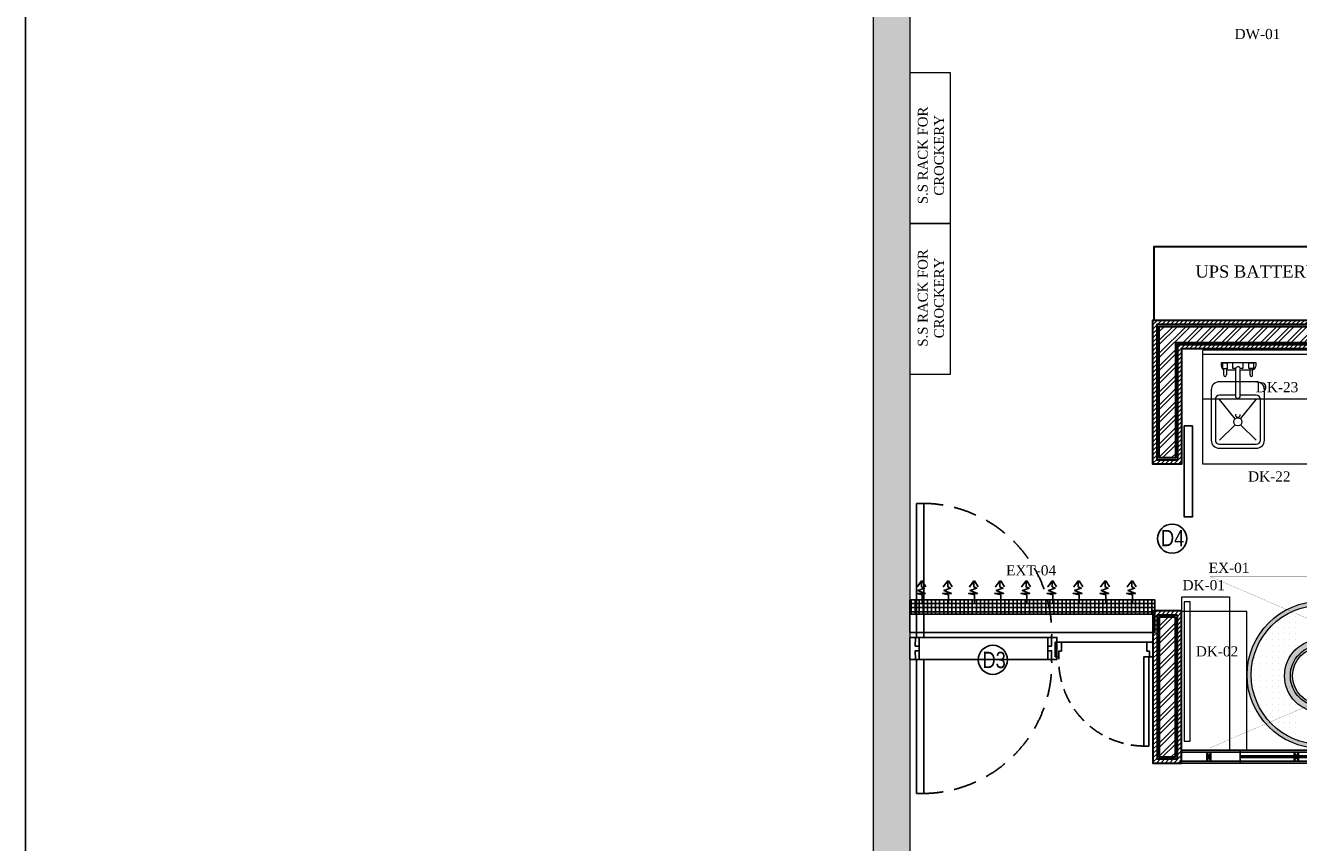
# Model space of a CAD drawing. Extents: x 3940905 to 4145695, y 925352 to 1109797.
# Tile 218 of 256: x 3971778 to 3979573, y 1094147 to 1099149. Entities that reach past the tile are written whole.
import ezdxf

# ---------------------------------------------------------------- set-up
doc = ezdxf.new("R2010")
doc.units = 0
doc.header["$LTSCALE"] = 750
doc.header["$MEASUREMENT"] = 0
doc.linetypes.add('DASHED', pattern=[0.75, 0.5, -0.25])
doc.linetypes.add('DASHED2', pattern=[0.375, 0.25, -0.125])
doc.layers.get('0').update_dxf_attribs({"linetype": 'CONTINUOUS', "lineweight": 0})
for name, color, linetype in [('AR-FURNITURE', 34, 'CONTINUOUS'), ('DOOR', 44, 'CONTINUOUS'), ('EQUIPMENT', 6, 'CONTINUOUS'), ('GLASS', 5, 'CONTINUOUS'), ('L8', 1, 'CONTINUOUS'), ('PARTITION', 16, 'CONTINUOUS'), ('PDF_A - TEXT', 7, 'CONTINUOUS'), ('S-Hatch_8', 7, 'CONTINUOUS'), ('TEXT', 7, 'CONTINUOUS')]:
    doc.layers.add(name, color=color, linetype=linetype)
for name, color, linetype, lineweight in [('CIVIL WALLS', 7, 'CONTINUOUS', 30), ('CKD Dimensions', 7, 'CONTINUOUS', 0), ('CKD Equipments', 252, 'CONTINUOUS', 0), ('FURN', 15, 'CONTINUOUS', 5), ('HATCH', 7, 'CONTINUOUS', 0), ('wall', 7, 'CONTINUOUS', 25)]:
    doc.layers.add(name, color=color, linetype=linetype, lineweight=lineweight)
doc.styles.add('ARA-30', font='arial.ttf', dxfattribs={"width": 0.8, "height": 150})
doc.styles.add('CKD_Dimension Text', font='BOOKOS.TTF')
doc.styles.add('TXT1', font='times.ttf')
pattern_1 = [(45, (1520.7, 54286.193), (-39.77475644, 39.77475644), []), (45, (1547.22, 54286.193), (-39.77475644, 39.77475644), [])]

# ---------------------------------------------------------------- blocks, each defined once
blk = doc.blocks.new('EDFDSCX')
blk.add_line((498130.4, -854141.4, 0), (498655.5, -854140.9, 0))
at = {"layer": 'DOOR', "elevation": 0}
for points in [[(498666.1, -853504), (498666.6, -854051.5), (498635.9, -854051.6), (498635.4, -853504)], [(498092.9, -854052.1), (498114.7, -854052.1), (498114.7, -854087.2), (498130.4, -854087.2), (498130.4, -854141.4), (498092.9, -854141.4)], [(498692.9, -854051.5), (498671, -854051.5), (498671.1, -854086.7), (498655.4, -854086.7), (498655.5, -854140.9), (498693, -854140.8)]]:
    blk.add_lwpolyline(points, close=True, dxfattribs=at)
at = {"layer": 'DOOR', "color": 8, "linetype": 'DASHED2', "ltscale": 0.5}
blk.add_arc((498643.6, -854033.2, 0), 529.3, 89.2264, 182.0402, dxfattribs=at)
blk = doc.blocks.new('G$C140E06CC')
at = {"layer": 'EQUIPMENT'}
h = blk.add_hatch(dxfattribs=at)
h.set_pattern_fill('NET', color=8, scale=200, angle=180, style=0)
h.set_pattern_definition([(180, (-3968324.673, -1023390.404), (-1e-14, -25), []), (270, (-3968324.673, -1023390.404), (25, -1e-14), [])])
h.paths.add_polyline_path([(0, 200), (1500.3, 200), (1500.3, 112.5), (0, 112.5)])
at = {"layer": 'EQUIPMENT', "color": 8}
for points in [[(75.3, 181.1), (75.3, 230.7), (39.1, 239.7), (93.3, 239.7), (48.1, 257.7), (88.8, 271.3), (70.7, 280.3), (70.7, 316.4), (43.6, 280.3), (75.3, 316.4), (97.8, 280.3)], [(235.3, 181.1), (235.3, 230.7), (199.1, 239.7), (253.3, 239.7), (208.1, 257.7), (248.8, 271.3), (230.7, 280.3), (230.7, 316.4), (203.6, 280.3), (235.3, 316.4), (257.8, 280.3)], [(395.3, 181.1), (395.3, 230.7), (359.1, 239.7), (413.3, 239.7), (368.1, 257.7), (408.8, 271.3), (390.7, 280.3), (390.7, 316.4), (363.6, 280.3), (395.3, 316.4), (417.8, 280.3)], [(555.3, 181.1), (555.3, 230.7), (519.1, 239.7), (573.3, 239.7), (528.1, 257.7), (568.8, 271.3), (550.7, 280.3), (550.7, 316.4), (523.6, 280.3), (555.3, 316.4), (577.8, 280.3)], [(715.3, 181.1), (715.3, 230.7), (679.1, 239.7), (733.3, 239.7), (688.1, 257.7), (728.8, 271.3), (710.7, 280.3), (710.7, 316.4), (683.6, 280.3), (715.3, 316.4), (737.8, 280.3)], [(875.3, 181.1), (875.3, 230.7), (839.1, 239.7), (893.3, 239.7), (848.1, 257.7), (888.8, 271.3), (870.7, 280.3), (870.7, 316.4), (843.6, 280.3), (875.3, 316.4), (897.8, 280.3)], [(1035.3, 181.1), (1035.3, 230.7), (999.1, 239.7), (1053.3, 239.7), (1008.1, 257.7), (1048.8, 271.3), (1030.7, 280.3), (1030.7, 316.4), (1003.6, 280.3), (1035.3, 316.4), (1057.8, 280.3)], [(1198.7, 181.1), (1198.7, 230.7), (1162.6, 239.7), (1216.8, 239.7), (1171.6, 257.7), (1212.3, 271.3), (1194.2, 280.3), (1194.2, 316.4), (1167.1, 280.3), (1198.7, 316.4), (1221.3, 280.3)], [(1362.2, 181.1), (1362.2, 230.7), (1326, 239.7), (1380.3, 239.7), (1335.1, 257.7), (1375.7, 271.3), (1357.7, 280.3), (1357.7, 316.4), (1330.6, 280.3), (1362.2, 316.4), (1384.8, 280.3)]]:
    blk.add_lwpolyline(points, dxfattribs=at)
at = {"layer": 'EQUIPMENT'}
for points in [[(0, 200), (1500.3, 200), (1500.3, 112.5), (0, 112.5)], [(0, 0), (0, 200), (1500.3, 200), (1500.3, 0)]]:
    blk.add_lwpolyline(points, close=True, dxfattribs=at)
blk = doc.blocks.new('G$C03FE16A0')
at = {"layer": 'CKD Equipments', "ltscale": 0.25}
blk.add_blockref('G$C140E06CC', (0, 0), dxfattribs=at)

msp = doc.modelspace()

# ---------------------------------------------------------------- hatches: boundary and pattern name
at = {"layer": 'CIVIL WALLS', "true_color": 0x136734}
h = msp.add_hatch(dxfattribs=at)
h.set_pattern_fill('AR-CONC', color=116, scale=3)
h.set_pattern_definition([(50, (1520.703, 54286.193), (21.51780548, -1.88256405), [2.25, -24.75]), (355, (1520.703, 54286.193), (-4.16254001, 22.56576401), [1.8, -19.8]), (100.45144446, (1522.496, 54286.036), (17.3552654, 20.68319973), [1.91220576, -21.03426336]), (46.1842, (1520.703, 54292.193), (32.01723992, -4.96557842), [3.375, -37.125]), (96.6356355, (1523.37, 54291.78), (28.03985837, 29.22355802), [2.86831026, -31.5514128]), (351.184164, (1520.703, 54292.193), (28.03985835, 29.223558), [2.7, -29.70000003]), (21, (1523.703, 54290.693), (17.90721156, -12.07856672), [2.25, -24.75]), (326, (1523.703, 54290.693), (7.29945996, 21.75450135), [1.8, -19.8]), (71.45144474, (1525.195, 54289.687), (25.2066713, 9.67593458), [1.9122057, -21.03426336]), (37.5, (1520.703, 54286.193), (0.36479566, 9.986815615), [0, -19.56, 0, -20.1, 0, -19.875]), (7.5, (1520.703, 54286.193), (7.892086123, 11.832351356), [0, -11.46, 0, -19.11, 0, -7.575]), (327.5, (1514.013, 54286.193), (16.014673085, -0.676646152), [0, -7.5, 0, -23.4, 0, -31.05]), (317.5, (1511.013, 54286.193), (17.49558508, 3.00314947), [0, -9.75, 0, -15.54, 0, -22.05])])
h.paths.add_polyline_path([(3981958.2, 1097319.3), (3981958.2, 1097207), (3978819.6, 1097207), (3978819.6, 1096501), (3978719.6, 1096501), (3978719.6, 1097307), (3981359.2, 1097307), (3981359.2, 1097319.5)])
h.paths.add_polyline_path([(3981958.2, 1097307), (3981958.2, 1097194.5), (3978832.1, 1097194.5), (3978832.1, 1096488.5), (3978707.1, 1096488.5), (3978707.1, 1097319.5), (3981479.2, 1097319.5), (3981479.2, 1097307)])
h.paths.add_polyline_path([(3978819.6, 1095527), (3978719.6, 1095527), (3978719.6, 1094670.8), (3978819.6, 1094670.8)], flags=16)
h.paths.add_polyline_path([(3978832.1, 1095539.5), (3978707.1, 1095539.5), (3978707.1, 1094658.3), (3978832.1, 1094658.3)])
at = {"layer": 'CKD Equipments', "ltscale": 0.25}
h = msp.add_hatch(color=42, dxfattribs=at)
h.dxf.hatch_style = 1
edge = h.paths.add_edge_path()
edge.add_arc((3979708.7, 1095173.2), 450, 0, 360)
edge = h.paths.add_edge_path(flags=16)
edge.add_arc((3979708.7, 1095173.2), 425, 0, 360)
at = {"layer": 'CKD Equipments', "true_color": 0xff0000}
h = msp.add_hatch(color=1, dxfattribs=at)
edge = h.paths.add_edge_path()
edge.add_arc((3979711.8, 1095167.5), 188.6, -270, 90, ccw=False)
edge = h.paths.add_edge_path()
edge.add_arc((3979711.8, 1095167.5), 175, -270, 90, ccw=False)
edge = h.paths.add_edge_path()
edge.add_arc((3979711.8, 1095167.5), 224, -270, 90, ccw=False)
edge = h.paths.add_edge_path()
edge.add_arc((3979711.8, 1095167.5), 175, -270, 90, ccw=False)
at = {"layer": 'CKD Equipments', "true_color": 0x636466}
h = msp.add_hatch(color=251, dxfattribs=at)
edge = h.paths.add_edge_path(flags=16)
edge.add_arc((3979711.8, 1095167.5), 175, -270, 90, ccw=False)
edge = h.paths.add_edge_path()
edge.add_arc((3979711.8, 1095167.5), 188.6, -270, 90, ccw=False)
at = {"layer": 'GLASS'}
h = msp.add_hatch(color=5, dxfattribs=at)
h.dxf.hatch_style = 1
h.paths.add_polyline_path([(3981359.2, 1094666.3), (3981359.2, 1094678.3), (3979216.6, 1094678.3), (3979216.6, 1094666.3)])
h.paths.add_polyline_path([(3981479.2, 1094678.3), (3981479.2, 1094666.3), (3981525.3, 1094666.3), (3981525.3, 1095108), (3982336.2, 1095108), (3982336.2, 1094666.3), (3984167.3, 1094666.3), (3984167.5, 1095146.5), (3984958.2, 1095146.5), (3984958.2, 1095158.5), (3984155.5, 1095158.5), (3984155.3, 1094678.3), (3982348.2, 1094678.3), (3982348.2, 1095120), (3981513.3, 1095120), (3981513.3, 1094678.3)])
at = {"layer": 'HATCH'}
h = msp.add_hatch(color=8, dxfattribs=at)
h.dxf.hatch_style = 1
h.paths.add_polyline_path([(3989564.2, 1102308.4), (3976969.2, 1102308.4), (3976969.2, 1088263.4), (3976839.2, 1088263.4), (3976839.2, 1074300.4), (3977002.2, 1074300.4), (3977002.2, 1067776.4), (3977459.2, 1067776.4), (3977459.2, 1072350.4), (3977459.2, 1074463.4), (3977069.2, 1074463.4), (3977069.2, 1088033.5), (3977194.2, 1088033.4), (3977194.2, 1102078.4), (3989564.2, 1102078.4)])
at = {"layer": 'S-Hatch_8'}
h = msp.add_hatch(dxfattribs=at)
h.set_pattern_fill('ANSI31', color=6, scale=150)
h.set_pattern_definition([(45, (1520.703, 54286.193), (-13.25825215, 13.25825215), [])])
h.paths.add_polyline_path([(3978832.1, 1095539.5), (3978707.1, 1095539.5), (3978707.1, 1094658.3), (3978832.1, 1094658.3)], flags=16)
h.paths.add_polyline_path([(3978857.1, 1095564.5), (3978682.1, 1095564.5), (3978682.1, 1094633.3), (3978857.1, 1094633.3)])
h.paths.add_polyline_path([(3981958.2, 1097319.5), (3981958.2, 1097194.5), (3978832.1, 1097194.5), (3978832.1, 1096488.5), (3978707.1, 1096488.5), (3978707.1, 1097319.5)], flags=16)
h.paths.add_polyline_path([(3985258, 1096589), (3986909.4, 1096589), (3986909.4, 1096464), (3985258, 1096464)], flags=17)
h.paths.add_polyline_path([(3985258, 1096614), (3986934.4, 1096614), (3986934.4, 1096439), (3985258, 1096439)])
h.paths.add_polyline_path([(3986784.4, 1095258.7), (3986784.4, 1095689), (3986909.4, 1095689), (3986909.4, 1095258.7), (3987934.4, 1095258.7), (3987934.4, 1095133.6), (3985558.2, 1095133.6), (3985558.2, 1095258.7)], flags=16)
h.paths.add_polyline_path([(3986759.4, 1095283.6), (3986759.4, 1095689), (3986934.4, 1095689), (3986934.4, 1095283.6), (3987959.4, 1095283.6), (3987959.4, 1095108.6), (3985558.2, 1095108.6), (3985558.2, 1095283.6)])
h.paths.add_polyline_path([(3990749, 1095744.1), (3990747.4, 1098019.7), (3990636.5, 1098019.4), (3990636.5, 1096994.4), (3989309.4, 1096994.4), (3989309.4, 1098078.4), (3989184.4, 1098078.4), (3989184.4, 1094831.4), (3989309.4, 1094831.4), (3989309.4, 1096869.4), (3990636.5, 1096869.4), (3990636.5, 1095868.9), (3990109.3, 1095868.9), (3990109.3, 1095743.9)], flags=17)
h.paths.add_polyline_path([(3990747.4, 1098044.4), (3990611.5, 1098044.4), (3990611.5, 1097019.4), (3989334.4, 1097019.4), (3989334.4, 1098103.4), (3989159.4, 1098103.4), (3989159.4, 1094806.4), (3989334.4, 1094806.4), (3989334.4, 1096844.4), (3990611.5, 1096844.4), (3990611.5, 1095893.9), (3990084.3, 1095893.9), (3990084.3, 1095718.9), (3990749, 1095719.4)])
h.paths.add_polyline_path([(3989309.4, 1099092.3), (3989676, 1099092.3), (3989676, 1099217.3), (3989185.8, 1099217.3), (3989185.8, 1098878.4), (3989309.4, 1098878.4)], flags=16)
h.paths.add_polyline_path([(3989334.4, 1099067.3), (3989676, 1099067.3), (3989676, 1099242.3), (3989159.3, 1099242.3), (3989159.4, 1098853.4), (3989334.4, 1098853.4)])
h.paths.add_polyline_path([(3987303.9, 1099092.3), (3987303.9, 1102053.4), (3987428.9, 1102053.4), (3987428.9, 1099217.3), (3988233.5, 1099217.3), (3988233.5, 1099092.3)], flags=16)
h.paths.add_polyline_path([(3987278.9, 1099067.3), (3987278.9, 1102078.4), (3987453.9, 1102078.4), (3987453.9, 1099242.3), (3988258.5, 1099242.3), (3988258.5, 1099067.3)])
h.paths.add_polyline_path([(3981479.2, 1097344.5), (3981479.2, 1097319.5), (3981359.2, 1097319.5), (3981359.2, 1097344.5), (3978682.1, 1097344.5), (3978682.1, 1096463.5), (3978857.1, 1096463.5), (3978857.1, 1097169.5), (3981958.2, 1097168.9), (3981958.2, 1097344.5)])
at = {"layer": 'S-Hatch_8', "true_color": 0x636466}
h = msp.add_hatch(dxfattribs=at)
h.set_pattern_fill('ANSI32', color=251, scale=150)
h.set_pattern_definition(pattern_1)
h.paths.add_polyline_path([(3981958.2, 1097306.9), (3981958.2, 1097207), (3978819.6, 1097207), (3978819.6, 1096501), (3978719.6, 1096501), (3978719.6, 1097307), (3981359.2, 1097307), (3981359.2, 1097259), (3981479.2, 1097259), (3981479.2, 1097306.9)])
h = msp.add_hatch(dxfattribs=at)
h.set_pattern_fill('ANSI32', color=251, scale=150)
h.set_pattern_definition(pattern_1)
h.paths.add_polyline_path([(3978819.6, 1095527), (3978719.6, 1095527), (3978719.6, 1094670.8), (3978819.6, 1094670.8)])

# ---------------------------------------------------------------- linework, layer by layer
at = {"layer": 'AR-FURNITURE'}
msp.add_lwpolyline([(3971777.6, 1104321.5), (3994364, 1104321.5), (3994364, 1065349.8), (3971777.6, 1065349.8)], close=True, dxfattribs=at)
at = {"layer": 'CIVIL WALLS', "color": 6}
msp.add_lwpolyline([(3981479.2, 1097344.5), (3981629.2, 1097344.5), (3981958.2, 1097344.5), (3981958.2, 1097168.9), (3978857.1, 1097169.5), (3978857.1, 1096463.5), (3978682.1, 1096463.5), (3978682.1, 1097344.5), (3981359.2, 1097344.5)], dxfattribs=at)
at = {"layer": 'CIVIL WALLS', "color": 116, "true_color": 0x136734}
msp.add_lwpolyline([(3981479.2, 1097319.5), (3981629.2, 1097319.5), (3981958.2, 1097319.5), (3981958.2, 1097194.5), (3978832.1, 1097194.5), (3978832.1, 1096488.5), (3978707.1, 1096488.5), (3978707.1, 1097319.5), (3981359.2, 1097319.5)], dxfattribs=at)
at = {"layer": 'CIVIL WALLS'}
for points in [[(3981958.2, 1097306.9), (3981958.2, 1097207), (3978819.6, 1097207), (3978819.6, 1096501), (3978719.6, 1096501), (3978719.6, 1097307), (3981359.2, 1097307), (3981359.2, 1097259), (3981479.2, 1097259), (3981479.2, 1097306.9)], [(3978819.6, 1095527), (3978719.6, 1095527), (3978719.6, 1094670.8), (3978819.6, 1094670.8)]]:
    msp.add_lwpolyline(points, close=True, dxfattribs=at)
at = {"layer": 'CIVIL WALLS', "color": 6}
msp.add_lwpolyline([(3978857.1, 1095564.5), (3978682.1, 1095564.5), (3978682.1, 1094633.3), (3978857.1, 1094633.3)], close=True, dxfattribs=at)
at = {"layer": 'CIVIL WALLS', "color": 116, "true_color": 0x136734}
msp.add_lwpolyline([(3978832.1, 1095539.5), (3978707.1, 1095539.5), (3978707.1, 1094658.3), (3978832.1, 1094658.3)], close=True, dxfattribs=at)
at = {"layer": 'CKD Equipments', "color": 52}
for p, q in [((3977193.9, 1098860.2), (3977193.9, 1097937)), ((3977441.9, 1098860.2), (3977193.9, 1098860.2)), ((3977441.9, 1097937), (3977441.9, 1098860.2)), ((3977193.9, 1097937), (3977441.9, 1097937)), ((3977193.9, 1097937), (3977193.9, 1097013.9)), ((3977441.9, 1097937), (3977193.9, 1097937)), ((3977441.9, 1097013.9), (3977441.9, 1097937)), ((3977193.9, 1097013.9), (3977441.9, 1097013.9))]:
    msp.add_line(p, q, dxfattribs=at)
at = {"layer": 'CKD Equipments', "lineweight": 5}
for p, q in [((3978987, 1096462.2), (3978987, 1097162.2)), ((3978987, 1097137.2), (3979758.9, 1097137.2)), ((3979758.9, 1096462.2), (3978987, 1096462.2))]:
    msp.add_line(p, q, dxfattribs=at)
at = {"layer": 'CKD Equipments', "ltscale": 2}
msp.add_line((3979758.9, 1097162.2), (3978987, 1097162.2), dxfattribs=at)
at = {"layer": 'CKD Equipments', "color": 6}
for p, q in [((3979101.1, 1097064, 205), (3979101.1, 1097085.3, 205)), ((3979101.1, 1097085.3, 205), (3979310.9, 1097085.3, 205)), ((3979101.1, 1097064, 205), (3979101.1, 1097085.3, 205)), ((3979101.1, 1097085.3, 205), (3979310.9, 1097085.3, 205)), ((3979101.1, 1097064, 205), (3979101.1, 1097085.3, 205)), ((3979101.1, 1097085.3, 205), (3979310.9, 1097085.3, 205)), ((3979101.1, 1097064, 205), (3979101.1, 1097085.3, 205)), ((3979101.1, 1097085.3, 205), (3979310.9, 1097085.3, 205)), ((3979110.5, 1097046.8, 205), (3979110.5, 1097084.5, 205)), ((3979110.5, 1097084.5, 205), (3979137.3, 1097084.5, 205)), ((3979110.5, 1097046.8, 205), (3979110.5, 1097084.5, 205)), ((3979110.5, 1097084.5, 205), (3979137.3, 1097084.5, 205)), ((3979110.5, 1097046.8, 205), (3979110.5, 1097084.5, 205)), ((3979110.5, 1097084.5, 205), (3979137.3, 1097084.5, 205)), ((3979110.5, 1097046.8, 205), (3979110.5, 1097084.5, 205)), ((3979110.5, 1097084.5, 205), (3979137.3, 1097084.5, 205)), ((3979137.3, 1097046.8, 205), (3979110.5, 1097046.8, 205)), ((3979137.3, 1097046.8, 205), (3979110.5, 1097046.8, 205)), ((3979137.3, 1097046.8, 205), (3979110.5, 1097046.8, 205)), ((3979137.3, 1097046.8, 205), (3979110.5, 1097046.8, 205)), ((3979115.8, 1097010.7, 205), (3979115.8, 1097046.8, 205)), ((3979115.8, 1097010.7, 205), (3979115.8, 1097046.8, 205)), ((3979115.8, 1097010.7, 205), (3979115.8, 1097046.8, 205)), ((3979115.8, 1097010.7, 205), (3979115.8, 1097046.8, 205)), ((3979131.3, 1097046.8, 205), (3979131.3, 1097010.7, 205)), ((3979131.3, 1097046.8, 205), (3979131.3, 1097010.7, 205)), ((3979131.3, 1097046.8, 205), (3979131.3, 1097010.7, 205)), ((3979131.3, 1097046.8, 205), (3979131.3, 1097010.7, 205)), ((3979187.2, 1097039, 205), (3979131.3, 1097039, 205)), ((3979187.2, 1097039, 205), (3979131.3, 1097039, 205)), ((3979187.2, 1097039, 205), (3979131.3, 1097039, 205)), ((3979187.2, 1097039, 205), (3979131.3, 1097039, 205)), ((3979137.3, 1097084.5, 205), (3979137.3, 1097046.8, 205)), ((3979137.3, 1097084.5, 205), (3979137.3, 1097046.8, 205)), ((3979137.3, 1097084.5, 205), (3979137.3, 1097046.8, 205)), ((3979137.3, 1097084.5, 205), (3979137.3, 1097046.8, 205)), ((3979171, 1097049.2, 205), (3979171, 1097085.3, 205)), ((3979171, 1097085.3, 205), (3979231.6, 1097085.3, 205)), ((3979171, 1097049.2, 205), (3979171, 1097085.3, 205)), ((3979171, 1097085.3, 205), (3979231.6, 1097085.3, 205)), ((3979171, 1097049.2, 205), (3979171, 1097085.3, 205)), ((3979171, 1097085.3, 205), (3979231.6, 1097085.3, 205)), ((3979171, 1097049.2, 205), (3979171, 1097085.3, 205)), ((3979171, 1097085.3, 205), (3979231.6, 1097085.3, 205)), ((3979188, 1097049.2, 205), (3979171, 1097049.2, 205)), ((3979188, 1097049.2, 205), (3979171, 1097049.2, 205)), ((3979188, 1097049.2, 205), (3979171, 1097049.2, 205)), ((3979188, 1097049.2, 205), (3979171, 1097049.2, 205)), ((3979187.2, 1097042.4, 205), (3979187.2, 1096884.1, 205)), ((3979187.2, 1097042.4, 205), (3979187.2, 1096884.1, 205)), ((3979187.2, 1097042.4, 205), (3979187.2, 1096884.1, 205)), ((3979187.2, 1097042.4, 205), (3979187.2, 1096884.1, 205)), ((3979231.6, 1097049.2, 205), (3979216.2, 1097049.2, 205)), ((3979231.6, 1097049.2, 205), (3979216.2, 1097049.2, 205)), ((3979231.6, 1097049.2, 205), (3979216.2, 1097049.2, 205)), ((3979231.6, 1097049.2, 205), (3979216.2, 1097049.2, 205)), ((3979216.8, 1096882.7, 205), (3979216.8, 1097042, 205)), ((3979216.8, 1096882.7, 205), (3979216.8, 1097042, 205)), ((3979216.8, 1096882.7, 205), (3979216.8, 1097042, 205)), ((3979216.8, 1096882.7, 205), (3979216.8, 1097042, 205)), ((3979276.7, 1097039, 205), (3979216.8, 1097039, 205)), ((3979276.7, 1097039, 205), (3979216.8, 1097039, 205)), ((3979276.7, 1097039, 205), (3979216.8, 1097039, 205)), ((3979276.7, 1097039, 205), (3979216.8, 1097039, 205)), ((3979231.6, 1097085.3, 205), (3979231.6, 1097049.2, 205)), ((3979231.6, 1097085.3, 205), (3979231.6, 1097049.2, 205)), ((3979231.6, 1097085.3, 205), (3979231.6, 1097049.2, 205)), ((3979231.6, 1097085.3, 205), (3979231.6, 1097049.2, 205)), ((3979269.9, 1097049.2, 205), (3979269.9, 1097084.5, 205)), ((3979269.9, 1097084.5, 205), (3979298.3, 1097084.5, 205)), ((3979269.9, 1097049.2, 205), (3979269.9, 1097084.5, 205)), ((3979269.9, 1097084.5, 205), (3979298.3, 1097084.5, 205)), ((3979269.9, 1097049.2, 205), (3979269.9, 1097084.5, 205)), ((3979269.9, 1097084.5, 205), (3979298.3, 1097084.5, 205)), ((3979269.9, 1097049.2, 205), (3979269.9, 1097084.5, 205)), ((3979269.9, 1097084.5, 205), (3979298.3, 1097084.5, 205)), ((3979298.3, 1097049.2, 205), (3979269.9, 1097049.2, 205)), ((3979298.3, 1097049.2, 205), (3979269.9, 1097049.2, 205)), ((3979298.3, 1097049.2, 205), (3979269.9, 1097049.2, 205)), ((3979298.3, 1097049.2, 205), (3979269.9, 1097049.2, 205)), ((3979276.7, 1097010.7, 205), (3979276.7, 1097049.2, 205)), ((3979276.7, 1097010.7, 205), (3979276.7, 1097049.2, 205)), ((3979276.7, 1097010.7, 205), (3979276.7, 1097049.2, 205)), ((3979276.7, 1097010.7, 205), (3979276.7, 1097049.2, 205)), ((3979292.2, 1097039.8, 205), (3979276.7, 1097039, 205)), ((3979292.2, 1097010.7, 205), (3979292.2, 1097049.2, 205)), ((3979298.3, 1097084.5, 205), (3979298.3, 1097049.2, 205)), ((3979298.3, 1097084.5, 205), (3979298.3, 1097049.2, 205)), ((3979298.3, 1097084.5, 205), (3979298.3, 1097049.2, 205)), ((3979298.3, 1097084.5, 205), (3979298.3, 1097049.2, 205)), ((3979310.9, 1097085.3, 205), (3979310.9, 1097064, 205)), ((3979310.9, 1097085.3, 205), (3979310.9, 1097064, 205)), ((3979310.9, 1097085.3, 205), (3979310.9, 1097064, 205)), ((3979310.9, 1097085.3, 205), (3979310.9, 1097064, 205))]:
    msp.add_line(p, q, dxfattribs=at)
at = {"layer": 'CKD Equipments', "color": 4}
for p, q in [((3979314.9, 1096968, 205), (3979088.9, 1096968, 205)), ((3979314.9, 1096968, 205), (3979088.9, 1096968, 205)), ((3979314.9, 1096968, 205), (3979088.9, 1096968, 205)), ((3979314.9, 1096968, 205), (3979088.9, 1096968, 205)), ((3979038.9, 1096918, 205), (3979038.9, 1096610.4, 205)), ((3979038.9, 1096918, 205), (3979038.9, 1096610.4, 205)), ((3979038.9, 1096918, 205), (3979038.9, 1096610.4, 205)), ((3979038.9, 1096918, 205), (3979038.9, 1096610.4, 205)), ((3979187.2, 1096885, 205), (3979088.9, 1096885, 205)), ((3979187.2, 1096885, 205), (3979088.9, 1096885, 205)), ((3979187.2, 1096885, 205), (3979088.9, 1096885, 205)), ((3979187.2, 1096885, 205), (3979088.9, 1096885, 205)), ((3979314.9, 1096885, 205), (3979216.8, 1096885, 205)), ((3979314.9, 1096885, 205), (3979216.8, 1096885, 205)), ((3979314.9, 1096885, 205), (3979216.8, 1096885, 205)), ((3979314.9, 1096885, 205), (3979216.8, 1096885, 205)), ((3979364.9, 1096610.4, 205), (3979364.9, 1096918, 205)), ((3979364.9, 1096610.4, 205), (3979364.9, 1096918, 205)), ((3979364.9, 1096610.4, 205), (3979364.9, 1096918, 205)), ((3979364.9, 1096610.4, 205), (3979364.9, 1096918, 205)), ((3979063.9, 1096860, 205), (3979063.9, 1096610.4, 205)), ((3979063.9, 1096860, 205), (3979063.9, 1096610.4, 205)), ((3979063.9, 1096860, 205), (3979063.9, 1096610.4, 205)), ((3979063.9, 1096860, 205), (3979063.9, 1096610.4, 205)), ((3979185, 1096741.2, 205), (3979088.9, 1096860, 205)), ((3979185, 1096741.2, 205), (3979088.9, 1096860, 205)), ((3979185, 1096741.2, 205), (3979088.9, 1096860, 205)), ((3979185, 1096741.2, 205), (3979088.9, 1096860, 205)), ((3979218.7, 1096741.2, 205), (3979314.9, 1096860, 205)), ((3979218.7, 1096741.2, 205), (3979314.9, 1096860, 205)), ((3979218.7, 1096741.2, 205), (3979314.9, 1096860, 205)), ((3979218.7, 1096741.2, 205), (3979314.9, 1096860, 205)), ((3979339.9, 1096610.4, 205), (3979339.9, 1096860, 205)), ((3979339.9, 1096610.4, 205), (3979339.9, 1096860, 205)), ((3979339.9, 1096610.4, 205), (3979339.9, 1096860, 205)), ((3979339.9, 1096610.4, 205), (3979339.9, 1096860, 205)), ((3979088.9, 1096610.4, 205), (3979185, 1096704.2, 205)), ((3979088.9, 1096610.4, 205), (3979185, 1096704.2, 205)), ((3979088.9, 1096610.4, 205), (3979185, 1096704.2, 205)), ((3979088.9, 1096610.4, 205), (3979185, 1096704.2, 205)), ((3979314.9, 1096610.4, 205), (3979218.7, 1096704.2, 205)), ((3979314.9, 1096610.4, 205), (3979218.7, 1096704.2, 205)), ((3979314.9, 1096610.4, 205), (3979218.7, 1096704.2, 205)), ((3979314.9, 1096610.4, 205), (3979218.7, 1096704.2, 205)), ((3979088.9, 1096585.4, 205), (3979314.9, 1096585.4, 205)), ((3979088.9, 1096585.4, 205), (3979314.9, 1096585.4, 205)), ((3979088.9, 1096585.4, 205), (3979314.9, 1096585.4, 205)), ((3979088.9, 1096585.4, 205), (3979314.9, 1096585.4, 205)), ((3979088.9, 1096560.4, 205), (3979314.9, 1096560.4, 205)), ((3979088.9, 1096560.4, 205), (3979314.9, 1096560.4, 205)), ((3979088.9, 1096560.4, 205), (3979314.9, 1096560.4, 205)), ((3979088.9, 1096560.4, 205), (3979314.9, 1096560.4, 205))]:
    msp.add_line(p, q, dxfattribs=at)
at = {"layer": 'CKD Equipments'}
for p, q in [((3979759.2, 1096862.2, -4.3), (3978987.2, 1096862.2, -127)), ((3978857.1, 1095561.2), (3978857.1, 1094711.2)), ((3979257.1, 1095561.2), (3978857.1, 1095561.2)), ((3979257.1, 1094711.2), (3979257.1, 1095561.2)), ((3978857.1, 1094711.2), (3979257.1, 1094711.2))]:
    msp.add_line(p, q, dxfattribs=at)
at = {"layer": 'CKD Equipments', "color": 74}
for p, q in [((3978858.5, 1094711.2), (3978858.5, 1095650.5)), ((3978858.5, 1095650.5), (3979151.1, 1095650.5)), ((3979151.1, 1095650.5), (3979151.1, 1094711.2)), ((3978873.3, 1095620), (3978873.3, 1094766.7)), ((3978910.4, 1095620), (3978873.3, 1095620)), ((3978910.4, 1094766.7), (3978910.4, 1095620)), ((3978873.3, 1094766.7), (3978910.4, 1094766.7)), ((3979151.1, 1094711.2), (3978858.5, 1094711.2))]:
    msp.add_line(p, q, dxfattribs=at)
at = {"layer": 'CKD Equipments', "color": 7, "linetype": 'Continuous'}
for p, q in [((3979557.1, 1095568.3), (3979557.1, 1095568.3)), ((3979449.1, 1095496.3), (3979449.1, 1095496.3)), ((3979485.1, 1095532.3), (3979485.1, 1095532.3)), ((3979485.1, 1095496.3), (3979485.1, 1095496.3)), ((3979521.1, 1095532.3), (3979521.1, 1095532.3)), ((3979521.1, 1095496.3), (3979521.1, 1095496.3)), ((3979557.1, 1095532.3), (3979557.1, 1095532.3)), ((3979557.1, 1095496.3), (3979557.1, 1095496.3)), ((3979377.1, 1095424.3), (3979377.1, 1095424.3)), ((3979377.1, 1095388.3), (3979377.1, 1095388.3)), ((3979413.1, 1095460.3), (3979413.1, 1095460.3)), ((3979413.1, 1095424.3), (3979413.1, 1095424.3)), ((3979413.1, 1095388.3), (3979413.1, 1095388.3)), ((3979449.1, 1095460.3), (3979449.1, 1095460.3)), ((3979449.1, 1095424.3), (3979449.1, 1095424.3)), ((3979449.1, 1095388.3), (3979449.1, 1095388.3)), ((3979485.1, 1095460.3), (3979485.1, 1095460.3)), ((3979485.1, 1095424.3), (3979485.1, 1095424.3)), ((3979485.1, 1095388.3), (3979485.1, 1095388.3)), ((3979521.1, 1095460.3), (3979521.1, 1095460.3)), ((3979521.1, 1095424.3), (3979521.1, 1095424.3)), ((3979521.1, 1095388.3), (3979521.1, 1095388.3)), ((3979557.1, 1095460.3), (3979557.1, 1095460.3)), ((3979557.1, 1095424.3), (3979557.1, 1095424.3)), ((3979557.1, 1095388.3), (3979557.1, 1095388.3)), ((3979341.1, 1095352.3), (3979341.1, 1095352.3)), ((3979341.1, 1095316.3), (3979341.1, 1095316.3)), ((3979377.1, 1095352.3), (3979377.1, 1095352.3)), ((3979377.1, 1095316.3), (3979377.1, 1095316.3)), ((3979413.1, 1095352.3), (3979413.1, 1095352.3)), ((3979413.1, 1095316.3), (3979413.1, 1095316.3)), ((3979449.1, 1095352.3), (3979449.1, 1095352.3)), ((3979449.1, 1095316.3), (3979449.1, 1095316.3)), ((3979485.1, 1095352.3), (3979485.1, 1095352.3)), ((3979485.1, 1095316.3), (3979485.1, 1095316.3)), ((3979521.1, 1095352.3), (3979521.1, 1095352.3)), ((3979521.1, 1095316.3), (3979521.1, 1095316.3)), ((3979557.1, 1095352.3), (3979557.1, 1095352.3)), ((3979557.1, 1095316.3), (3979557.1, 1095316.3)), ((3979305.1, 1095280.3), (3979305.1, 1095280.3)), ((3979305.1, 1095244.3), (3979305.1, 1095244.3)), ((3979341.1, 1095280.3), (3979341.1, 1095280.3)), ((3979341.1, 1095244.3), (3979341.1, 1095244.3)), ((3979377.1, 1095280.3), (3979377.1, 1095280.3)), ((3979377.1, 1095244.3), (3979377.1, 1095244.3)), ((3979413.1, 1095280.3), (3979413.1, 1095280.3)), ((3979413.1, 1095244.3), (3979413.1, 1095244.3)), ((3979449.1, 1095280.3), (3979449.1, 1095280.3)), ((3979449.1, 1095244.3), (3979449.1, 1095244.3)), ((3979485.1, 1095280.3), (3979485.1, 1095280.3)), ((3979485.1, 1095244.3), (3979485.1, 1095244.3)), ((3979521.1, 1095280.3), (3979521.1, 1095280.3)), ((3979521.1, 1095244.3), (3979521.1, 1095244.3)), ((3979557.1, 1095280.3), (3979557.1, 1095280.3)), ((3979557.1, 1095244.3), (3979557.1, 1095244.3)), ((3979305.1, 1095208.3), (3979305.1, 1095208.3)), ((3979305.1, 1095172.3), (3979305.1, 1095172.3)), ((3979341.1, 1095208.3), (3979341.1, 1095208.3)), ((3979341.1, 1095172.3), (3979341.1, 1095172.3)), ((3979377.1, 1095208.3), (3979377.1, 1095208.3)), ((3979377.1, 1095172.3), (3979377.1, 1095172.3)), ((3979413.1, 1095208.3), (3979413.1, 1095208.3)), ((3979413.1, 1095172.3), (3979413.1, 1095172.3)), ((3979449.1, 1095208.3), (3979449.1, 1095208.3)), ((3979449.1, 1095172.3), (3979449.1, 1095172.3)), ((3979485.1, 1095208.3), (3979485.1, 1095208.3)), ((3979485.1, 1095172.3), (3979485.1, 1095172.3)), ((3979521.1, 1095208.3), (3979521.1, 1095208.3)), ((3979521.1, 1095172.3), (3979521.1, 1095172.3)), ((3979557.1, 1095208.3), (3979557.1, 1095208.3)), ((3979557.1, 1095172.3), (3979557.1, 1095172.3)), ((3979305.1, 1095136.3), (3979305.1, 1095136.3)), ((3979305.1, 1095100.3), (3979305.1, 1095100.3)), ((3979341.1, 1095136.3), (3979341.1, 1095136.3)), ((3979341.1, 1095100.3), (3979341.1, 1095100.3)), ((3979377.1, 1095136.3), (3979377.1, 1095136.3)), ((3979377.1, 1095100.3), (3979377.1, 1095100.3)), ((3979413.1, 1095136.3), (3979413.1, 1095136.3)), ((3979413.1, 1095100.3), (3979413.1, 1095100.3)), ((3979449.1, 1095136.3), (3979449.1, 1095136.3)), ((3979449.1, 1095100.3), (3979449.1, 1095100.3)), ((3979485.1, 1095136.3), (3979485.1, 1095136.3)), ((3979485.1, 1095100.3), (3979485.1, 1095100.3)), ((3979521.1, 1095136.3), (3979521.1, 1095136.3)), ((3979521.1, 1095100.3), (3979521.1, 1095100.3)), ((3979557.1, 1095136.3), (3979557.1, 1095136.3)), ((3979557.1, 1095100.3), (3979557.1, 1095100.3)), ((3979305.1, 1095064.3), (3979305.1, 1095064.3)), ((3979341.1, 1095064.3), (3979341.1, 1095064.3)), ((3979341.1, 1095028.3), (3979341.1, 1095028.3)), ((3979377.1, 1095064.3), (3979377.1, 1095064.3)), ((3979377.1, 1095028.3), (3979377.1, 1095028.3)), ((3979413.1, 1095064.3), (3979413.1, 1095064.3)), ((3979413.1, 1095028.3), (3979413.1, 1095028.3)), ((3979449.1, 1095064.3), (3979449.1, 1095064.3)), ((3979449.1, 1095028.3), (3979449.1, 1095028.3)), ((3979485.1, 1095064.3), (3979485.1, 1095064.3)), ((3979485.1, 1095028.3), (3979485.1, 1095028.3)), ((3979521.1, 1095064.3), (3979521.1, 1095064.3)), ((3979521.1, 1095028.3), (3979521.1, 1095028.3)), ((3979557.1, 1095064.3), (3979557.1, 1095064.3)), ((3979557.1, 1095028.3), (3979557.1, 1095028.3)), ((3979341.1, 1094992.3), (3979341.1, 1094992.3)), ((3979377.1, 1094992.3), (3979377.1, 1094992.3)), ((3979377.1, 1094956.3), (3979377.1, 1094956.3)), ((3979377.1, 1094920.3), (3979377.1, 1094920.3)), ((3979413.1, 1094992.3), (3979413.1, 1094992.3)), ((3979413.1, 1094956.3), (3979413.1, 1094956.3)), ((3979413.1, 1094920.3), (3979413.1, 1094920.3)), ((3979449.1, 1094992.3), (3979449.1, 1094992.3)), ((3979449.1, 1094956.3), (3979449.1, 1094956.3)), ((3979449.1, 1094920.3), (3979449.1, 1094920.3)), ((3979485.1, 1094992.3), (3979485.1, 1094992.3)), ((3979485.1, 1094956.3), (3979485.1, 1094956.3)), ((3979485.1, 1094920.3), (3979485.1, 1094920.3)), ((3979521.1, 1094992.3), (3979521.1, 1094992.3)), ((3979521.1, 1094956.3), (3979521.1, 1094956.3)), ((3979521.1, 1094920.3), (3979521.1, 1094920.3)), ((3979557.1, 1094992.3), (3979557.1, 1094992.3)), ((3979557.1, 1094956.3), (3979557.1, 1094956.3)), ((3979557.1, 1094920.3), (3979557.1, 1094920.3)), ((3979413.1, 1094884.3), (3979413.1, 1094884.3)), ((3979449.1, 1094884.3), (3979449.1, 1094884.3)), ((3979449.1, 1094848.3), (3979449.1, 1094848.3)), ((3979485.1, 1094884.3), (3979485.1, 1094884.3)), ((3979485.1, 1094848.3), (3979485.1, 1094848.3)), ((3979521.1, 1094884.3), (3979521.1, 1094884.3)), ((3979521.1, 1094848.3), (3979521.1, 1094848.3)), ((3979557.1, 1094884.3), (3979557.1, 1094884.3)), ((3979557.1, 1094848.3), (3979557.1, 1094848.3)), ((3979485.1, 1094812.3), (3979485.1, 1094812.3)), ((3979521.1, 1094812.3), (3979521.1, 1094812.3)), ((3979557.1, 1094812.3), (3979557.1, 1094812.3)), ((3979557.1, 1094776.3), (3979557.1, 1094776.3))]:
    msp.add_line(p, q, dxfattribs=at)
at = {"layer": 'CKD Equipments', "color": 4}
msp.add_circle((3979201.9, 1096722.7, 205), 25, dxfattribs=at)
msp.add_circle((3979201.9, 1096722.7, 205), 25, dxfattribs=at)
msp.add_circle((3979201.9, 1096722.7, 205), 25, dxfattribs=at)
msp.add_circle((3979201.9, 1096722.7, 205), 25, dxfattribs=at)
at = {"layer": 'CKD Equipments', "ltscale": 0.25}
for radius in [450, 425]:
    msp.add_circle((3979708.7, 1095173.2), radius, dxfattribs=at)
at = {"layer": 'CKD Equipments'}
for radius in [224, 188.6, 175]:
    msp.add_circle((3979711.8, 1095167.5, -26726.9), radius, dxfattribs=at)
at = {"layer": 'CKD Equipments', "color": 6}
for centre, radius, start, end in [((3979126.1, 1097064, 205), 25, 180, 245.55967), ((3979126.1, 1097064, 205), 25, 180, 245.55967), ((3979126.1, 1097064, 205), 25, 180, 245.55967), ((3979126.1, 1097064, 205), 25, 180, 245.55967), ((3979202.1, 1097044.1, 205), 15, 347.8667, 186.37381), ((3979202.1, 1097044.1, 205), 15, 347.8667, 186.37381), ((3979202.1, 1097044.1, 205), 15, 347.8667, 186.37381), ((3979202.1, 1097044.1, 205), 15, 347.8667, 186.37381), ((3979285.9, 1097064, 205), 25, 284.71895, 0), ((3979285.9, 1097064, 205), 25, 284.71895, 0), ((3979285.9, 1097064, 205), 25, 284.71895, 0), ((3979285.9, 1097064, 205), 25, 284.71895, 0), ((3979123.5, 1097008.7, 205), 8, 165.61343, 14.38657), ((3979123.5, 1097008.7, 205), 8, 165.61343, 14.38657), ((3979123.5, 1097008.7, 205), 8, 165.61343, 14.38657), ((3979123.5, 1097008.7, 205), 8, 165.61343, 14.38657), ((3979284.5, 1097008.7, 205), 8, 165.61343, 14.38657), ((3979284.5, 1097008.7, 205), 8, 165.61343, 14.38657), ((3979284.5, 1097008.7, 205), 8, 165.61343, 14.38657), ((3979284.5, 1097008.7, 205), 8, 165.61343, 14.38657), ((3979201.9, 1096881, 205), 15, 167.8667, 6.37381)]:
    msp.add_arc(centre, radius, start, end, dxfattribs=at)
at = {"layer": 'CKD Equipments', "color": 4}
for centre, radius, start, end in [((3979088.9, 1096918, 205), 50, 90, 180), ((3979088.9, 1096918, 205), 50, 90, 180), ((3979088.9, 1096918, 205), 50, 90, 180), ((3979088.9, 1096918, 205), 50, 90, 180), ((3979314.9, 1096918, 205), 50, 0, 90), ((3979314.9, 1096918, 205), 50, 0, 90), ((3979314.9, 1096918, 205), 50, 0, 90), ((3979314.9, 1096918, 205), 50, 0, 90), ((3979088.9, 1096860, 205), 25, 90, 180), ((3979088.9, 1096860, 205), 25, 90, 180), ((3979088.9, 1096860, 205), 25, 90, 180), ((3979088.9, 1096860, 205), 25, 90, 180), ((3979314.9, 1096860, 205), 25, 0, 90), ((3979314.9, 1096860, 205), 25, 0, 90), ((3979314.9, 1096860, 205), 25, 0, 90), ((3979314.9, 1096860, 205), 25, 0, 90), ((3979201.9, 1096765.5, 205), 15, 167.8667, 6.37381), ((3979201.9, 1096765.5, 205), 15, 167.8667, 6.37381), ((3979201.9, 1096765.5, 205), 15, 167.8667, 6.37381), ((3979088.9, 1096610.4, 205), 50, 180, 270), ((3979088.9, 1096610.4, 205), 50, 180, 270), ((3979088.9, 1096610.4, 205), 50, 180, 270), ((3979088.9, 1096610.4, 205), 50, 180, 270), ((3979088.9, 1096610.4, 205), 25, 180, 270), ((3979088.9, 1096610.4, 205), 25, 180, 270), ((3979088.9, 1096610.4, 205), 25, 180, 270), ((3979088.9, 1096610.4, 205), 25, 180, 270), ((3979314.9, 1096610.4, 205), 25, 270, 0), ((3979314.9, 1096610.4, 205), 50, 270, 0), ((3979314.9, 1096610.4, 205), 25, 270, 0), ((3979314.9, 1096610.4, 205), 50, 270, 0), ((3979314.9, 1096610.4, 205), 25, 270, 0), ((3979314.9, 1096610.4, 205), 50, 270, 0), ((3979314.9, 1096610.4, 205), 25, 270, 0), ((3979314.9, 1096610.4, 205), 50, 270, 0)]:
    msp.add_arc(centre, radius, start, end, dxfattribs=at)
at = {"layer": 'DOOR'}
msp.add_lwpolyline([(3978873.3, 1096697.2), (3978923.4, 1096697.2), (3978923.4, 1096140.2), (3978873.3, 1096140.2)], close=True, dxfattribs=at)
for centre in [(3978799.3, 1096007.1), (3977701.4, 1095265.3, 0)]:
    msp.add_circle(centre, 89.3, dxfattribs=at)
at = {"layer": 'FURN', "lineweight": 30}
msp.add_lwpolyline([(3980436.1, 1097794.5), (3978686.8, 1097794.5), (3978686.8, 1097344.5), (3980436.1, 1097344.5)], close=True, dxfattribs=at)
at = {"layer": 'GLASS'}
msp.add_lwpolyline([(3981359.2, 1094678.3), (3979216.6, 1094678.3), (3979216.6, 1094666.3), (3981359.2, 1094666.3)], dxfattribs=at)
at = {"layer": 'L8', "linetype": 'DASHED', "const_width": 1}
msp.add_lwpolyline([(3979030.8, 1095775.8), (3981470.8, 1095775.8), (3981470.8, 1094725.8), (3979030.8, 1094725.8), (3979030.8, 1095775.8), (3981470.8, 1094725.8), (3979030.8, 1094725.8), (3981470.8, 1095775.8)], dxfattribs=at)
at = {"layer": 'PARTITION', "color": 8, "ltscale": 2}
for p, q in [((3979012.1, 1094699.2), (3979037.1, 1094645.3)), ((3979037.1, 1094699.2), (3979012.1, 1094645.3)), ((3979572.4, 1094699.2), (3979547.4, 1094645.3)), ((3979547.4, 1094699.2), (3979572.4, 1094645.3))]:
    msp.add_line(p, q, dxfattribs=at)
at = {"layer": 'PARTITION', "ltscale": 2}
msp.add_line((3979216.6, 1094711.2), (3979216.6, 1094633.3), dxfattribs=at)
for points in [[(3981359.2, 1094711.2), (3978857.1, 1094711.2), (3978857.1, 1094699.2), (3981359.2, 1094699.2)], [(3981559.2, 1094633.3), (3978857.1, 1094633.3), (3978857.1, 1094645.3), (3981559.2, 1094645.3)]]:
    msp.add_lwpolyline(points, close=True, dxfattribs=at)
for points in [[(3979012.1, 1094699.2), (3979012.1, 1094645.3), (3979037.1, 1094645.3), (3979037.1, 1094699.2), (3979012.1, 1094699.2)], [(3979572.4, 1094699.2), (3979572.4, 1094645.3), (3979547.4, 1094645.3), (3979547.4, 1094699.2), (3979572.4, 1094699.2)]]:
    msp.add_lwpolyline(points, dxfattribs=at)
at = {"layer": 'wall', "lineweight": 0, "ltscale": 2}
msp.add_lwpolyline([(3989564.2, 1102308.4), (3976969.2, 1102308.4), (3976969.2, 1088263.4), (3976839.2, 1088263.4), (3976839.2, 1074300.4), (3977002.2, 1074300.4), (3977002.2, 1067776.4), (3977459.2, 1067776.4), (3977459.2, 1074463.4), (3977069.2, 1074463.4), (3977069.2, 1088033.5), (3977194.2, 1088033.4), (3977194.2, 1102078.4), (3989564.2, 1102078.4)], close=True, dxfattribs=at)

# ---------------------------------------------------------------- block references
at = {"layer": 'CKD Dimensions', "lineweight": 0}
msp.add_blockref('G$C03FE16A0', (3977194.1, 1095432.3), dxfattribs=at)
at = {"layer": 'DOOR'}
for p, xscale, yscale, zscale, rotation in [((4723872.1, 2377081.6, 0), -1.499832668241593, 1.499832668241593, 1.499832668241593, 0.05714005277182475), ((4723872.1, -186411.6, 0), 1.499832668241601, 1.499832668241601, 1.499832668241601, 179.9428599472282), ((3482047.3, 242805.4, 0), -0.9975772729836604, 0.9975772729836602, 0.9975772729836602, 180.0571400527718)]:
    msp.add_blockref('EDFDSCX', p, dxfattribs=dict(at, xscale=xscale, yscale=yscale, zscale=zscale, rotation=rotation))

# ---------------------------------------------------------------- texts
at = {"layer": 'DOOR', "char_height": 100, "attachment_point": 1, "style": 'ARA-30'}
for s, insert in [('D4', (3978730.9, 1096061, 0)), ('D3', (3977637.8, 1095314.7, 0))]:
    msp.add_mtext_dynamic_manual_height_columns(s, width=198, gutter_width=750, heights=[0], dxfattribs=dict(at, insert=insert))
at = {"layer": 'PDF_A - TEXT', "attachment_point": 1, "style": 'CKD_Dimension Text'}
for s, insert, char_height, width in [('DW-01', (3979181.6, 1099128), 61.96, 784.973), ('\\pxqc;DK-23', (3979073.3, 1096965.5), 61.963, 737.525), ('\\pxqc;DK-22', (3979025.5, 1096419), 61.963, 737.525), ('EX-01', (3979023.2, 1095859.5, 7.6), 61.96, 1204.096), ('\\pxqc;EXT-04', (3977543.2, 1095844.2), 61.963, 784.973), ('DK-01', (3978863, 1095753.6), 61.96, 376.228), ('\\pxqc;DK-02', (3978928, 1095348.1), 61.963, 292.206)]:
    msp.add_mtext(s, dxfattribs=dict(at, insert=insert, char_height=char_height, width=width))
at = {"layer": 'TEXT', "char_height": 60, "width": 1005.12, "attachment_point": 2, "rotation": 90, "style": 'TXT1'}
for insert in [(3977242, 1098353.7), (3977242, 1097480.7)]:
    msp.add_mtext('S.S RACK FOR CROCKERY ', dxfattribs=dict(at, insert=insert))
at = {"layer": 'TEXT', "insert": (3978941.7, 1097680.3), "char_height": 75, "width": 1208.385, "attachment_point": 1, "style": 'TXT1'}
msp.add_mtext('UPS BATTERY PANEL', dxfattribs=at)

doc.saveas('drawing.dxf')
